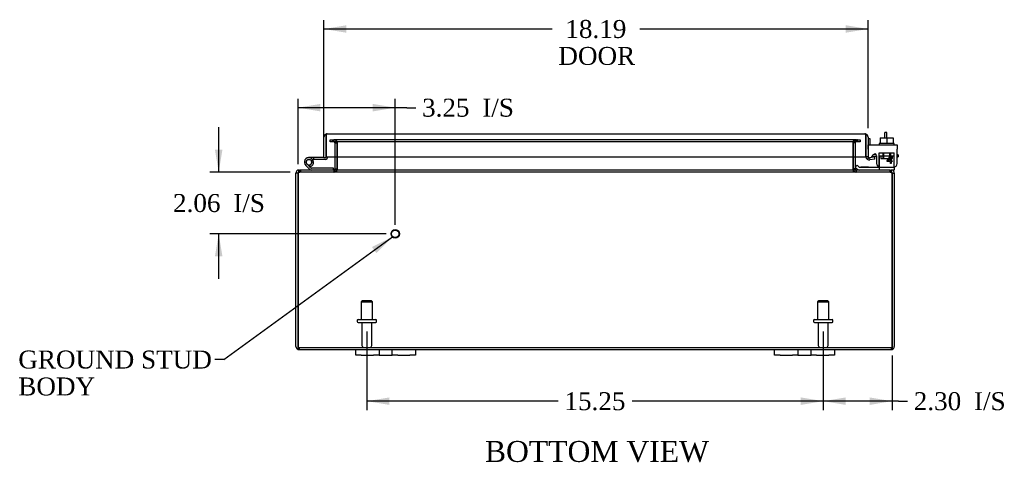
# Model space of a CAD drawing. Header units: inches. Extents: x 3 to 118, y 2 to 78.
# Tile 1 of 7: x 20 to 53, y 2 to 17. Entities that reach past the tile are written whole.
import ezdxf
from ezdxf.enums import TextEntityAlignment as Align

# ---------------------------------------------------------------- set-up
doc = ezdxf.new("R2010")
doc.units = ezdxf.units.IN
doc.header["$MEASUREMENT"] = 0
for name, color, linetype in [('COM40153-1', 7, 'CONTINUOUS'), ('COM40153-2', 7, 'CONTINUOUS'), ('COM42667', 7, 'CONTINUOUS'), ('COM42780', 7, 'CONTINUOUS'), ('COM48425', 7, 'CONTINUOUS'), ('COM71780-4', 7, 'CONTINUOUS'), ('DEFAULT', 7, 'CONTINUOUS'), ('FET07710', 7, 'CONTINUOUS'), ('HNG10620-12B', 7, 'CONTINUOUS'), ('HNG10620-12C', 7, 'CONTINUOUS'), ('HNG10620-12P', 7, 'CONTINUOUS'), ('SCC19011', 7, 'CONTINUOUS'), ('STD21878', 7, 'CONTINUOUS'), ('STD26094', 7, 'CONTINUOUS'), ('WAF25035', 7, 'CONTINUOUS')]:
    doc.layers.add(name, color=color, linetype=linetype)
doc.styles.add('SEACAD_TIMES_NEW_ROMAN', font='times.ttf')

# ---------------------------------------------------------------- blocks, each defined once
blk = doc.blocks.new('SEANNOT_GROUP1')
at = {"layer": 'DEFAULT', "linetype": 'Continuous'}
blk.add_hatch(color=136, dxfattribs=at).paths.add_polyline_path([(32.1, 9.236), (32.634, 9.778), (31.953, 9.438)])
at = {"layer": 'DEFAULT', "color": 136, "linetype": 'Continuous'}
blk.add_line((26.997, 5.68), (26.697, 5.68), dxfattribs=at)
blk.add_lwpolyline([(26.997, 5.68), (32.634, 9.778)], dxfattribs=at)
at = {"layer": 'DEFAULT', "color": 136, "linetype": 'Continuous', "style": 'SEACAD_TIMES_NEW_ROMAN'}
for s, p in [('GROUND STUD', (20.132, 5.98)), ('BODY', (20.132, 5.08))]:
    blk.add_text(s, height=0.6, dxfattribs=at).set_placement(p, align=Align.TOP_LEFT)
blk = doc.blocks.new('GDIMGGROUP7')
at = {"layer": 'DEFAULT', "linetype": 'Continuous'}
for points in [[(47.783, 4.164), (47.783, 4.414), (47.033, 4.289)], [(48.586, 4.164), (49.336, 4.289), (48.586, 4.414)]]:
    blk.add_hatch(color=136, dxfattribs=at).paths.add_polyline_path(points)
at = {"layer": 'DEFAULT', "color": 136, "linetype": 'Continuous'}
for p, q in [((47.033, 6.621), (47.033, 3.989)), ((49.336, 5.82), (49.336, 3.989)), ((49.548, 4.289), (47.033, 4.289)), ((49.548, 4.289), (49.848, 4.289))]:
    blk.add_line(p, q, dxfattribs=at)
at = {"layer": 'DEFAULT', "color": 136, "linetype": 'Continuous', "style": 'SEACAD_TIMES_NEW_ROMAN'}
for s, p in [('I/S', (52.071, 4.589)), ('2.30', (50.058, 4.589))]:
    blk.add_text(s, height=0.6, dxfattribs=at).set_placement(p, align=Align.TOP_LEFT)
blk = doc.blocks.new('GDIMGGROUP8')
at = {"layer": 'DEFAULT', "linetype": 'Continuous'}
for points in [[(32.533, 4.164), (32.533, 4.414), (31.783, 4.289)], [(46.283, 4.164), (47.033, 4.289), (46.283, 4.414)]]:
    blk.add_hatch(color=136, dxfattribs=at).paths.add_polyline_path(points)
at = {"layer": 'DEFAULT', "color": 136, "linetype": 'Continuous'}
for p, q in [((31.783, 6.621), (31.783, 3.989)), ((47.033, 6.621), (47.033, 3.989)), ((38.174, 4.289), (31.783, 4.289)), ((47.033, 4.289), (40.642, 4.289))]:
    blk.add_line(p, q, dxfattribs=at)
at = {"layer": 'DEFAULT', "color": 136, "linetype": 'Continuous', "style": 'SEACAD_TIMES_NEW_ROMAN'}
blk.add_text('15.25', height=0.6, dxfattribs=at).set_placement((38.384, 4.589), align=Align.TOP_LEFT)
blk = doc.blocks.new('GDIMGGROUP14')
at = {"layer": 'DEFAULT', "linetype": 'Continuous'}
for points in [[(26.704, 12.69), (26.829, 11.94), (26.954, 12.69)], [(26.704, 9.13), (26.954, 9.13), (26.829, 9.88)]]:
    blk.add_hatch(color=136, dxfattribs=at).paths.add_polyline_path(points)
at = {"layer": 'DEFAULT', "color": 136, "linetype": 'Continuous'}
for p, q in [((26.829, 11.94), (26.829, 13.44)), ((29.216, 11.94), (26.529, 11.94)), ((32.43, 9.88), (26.529, 9.88)), ((26.829, 8.38), (26.829, 9.88))]:
    blk.add_line(p, q, dxfattribs=at)
at = {"layer": 'DEFAULT', "color": 136, "linetype": 'Continuous', "style": 'SEACAD_TIMES_NEW_ROMAN'}
for s, p in [('2.06', (25.304, 11.21)), ('I/S', (27.317, 11.21))]:
    blk.add_text(s, height=0.6, dxfattribs=at).set_placement(p, align=Align.TOP_LEFT)
blk = doc.blocks.new('GDIMGGROUP15')
at = {"layer": 'DEFAULT', "linetype": 'Continuous'}
for points in [[(30.23, 14.221), (29.48, 14.096), (30.23, 13.971)], [(31.98, 14.221), (31.98, 13.971), (32.73, 14.096)]]:
    blk.add_hatch(color=136, dxfattribs=at).paths.add_polyline_path(points)
at = {"layer": 'DEFAULT', "color": 136, "linetype": 'Continuous'}
for p, q in [((29.48, 12.204), (29.48, 14.396)), ((32.73, 10.18), (32.73, 14.396)), ((33.116, 14.096), (29.48, 14.096)), ((33.116, 14.096), (33.416, 14.096))]:
    blk.add_line(p, q, dxfattribs=at)
at = {"layer": 'DEFAULT', "color": 136, "linetype": 'Continuous', "style": 'SEACAD_TIMES_NEW_ROMAN'}
for s, p in [('3.25', (33.626, 14.396)), ('I/S', (35.638, 14.396))]:
    blk.add_text(s, height=0.6, dxfattribs=at).set_placement(p, align=Align.TOP_LEFT)
blk = doc.blocks.new('GDIMGGROUP20')
at = {"layer": 'DEFAULT', "linetype": 'Continuous'}
for points in [[(31.095, 16.85), (30.345, 16.725), (31.095, 16.6)], [(47.783, 16.85), (47.783, 16.6), (48.533, 16.725)]]:
    blk.add_hatch(color=136, dxfattribs=at).paths.add_polyline_path(points)
at = {"layer": 'DEFAULT', "color": 136, "linetype": 'Continuous'}
for p, q in [((30.345, 13.07), (30.345, 17.025)), ((48.533, 13.414), (48.533, 17.025)), ((30.345, 16.725), (37.971, 16.725)), ((40.907, 16.725), (48.533, 16.725))]:
    blk.add_line(p, q, dxfattribs=at)
at = {"layer": 'DEFAULT', "color": 136, "linetype": 'Continuous', "style": 'SEACAD_TIMES_NEW_ROMAN'}
for s, p in [('18.19', (38.415, 17.025)), ('DOOR', (38.181, 16.125))]:
    blk.add_text(s, height=0.6, dxfattribs=at).set_placement(p, align=Align.TOP_LEFT)

msp = doc.modelspace()

# ---------------------------------------------------------------- linework, layer by layer
at = {"layer": 'COM40153-1', "color": 7}
for p, q in [((49.086, 13.083), (49.086, 13.262)), ((49.158, 13.262), (49.086, 13.262)), ((49.158, 13.083), (49.158, 13.262))]:
    msp.add_line(p, q, dxfattribs=at)
at = {"layer": 'COM40153-2', "color": 7}
for p, q in [((48.605, 13.05), (48.533, 13.05)), ((48.605, 12.857), (48.605, 13.05)), ((48.809, 12.522), (48.706, 12.522)), ((49.533, 12.522), (49.504, 12.522)), ((49.533, 12.522), (49.533, 12.45)), ((48.818, 12.45), (48.659, 12.45)), ((49.504, 12.45), (49.533, 12.45))]:
    msp.add_line(p, q, dxfattribs=at)
msp.add_arc((48.641, 12.558), 0.108, 180, 186.8545, dxfattribs=at)
at = {"layer": 'COM42667', "color": 7}
for p, q in [((48.534, 12.857), (49.504, 12.857)), ((48.534, 12.714), (48.534, 12.857)), ((49.504, 12.857), (49.504, 12.714)), ((48.534, 12.714), (48.534, 12.459)), ((48.648, 12.432), (48.707, 12.524)), ((49.504, 12.232), (49.504, 12.714)), ((48.818, 12.491), (48.818, 12.232)), ((49.167, 12.32), (49.282, 12.482)), ((49.167, 12.292), (49.167, 12.32)), ((49.276, 12.292), (49.167, 12.292)), ((49.276, 12.433), (49.197, 12.32)), ((49.197, 12.32), (49.276, 12.32)), ((49.276, 12.32), (49.276, 12.433)), ((49.276, 12.232), (49.276, 12.292)), ((49.307, 12.232), (49.276, 12.232)), ((49.282, 12.482), (49.307, 12.482)), ((49.307, 12.482), (49.307, 12.32)), ((49.307, 12.32), (49.34, 12.32)), ((49.34, 12.292), (49.307, 12.292)), ((49.307, 12.292), (49.307, 12.232)), ((49.34, 12.32), (49.34, 12.292))]:
    msp.add_line(p, q, dxfattribs=at)
for centre, radius, start, end in [((48.758, 12.491), 0.06, 0, 147.1545), ((48.594, 12.459), 0.06, 180, 202.199), ((48.943, 12.232), 0.125, 180, 270), ((49.379, 12.232), 0.125, 270, 0)]:
    msp.add_arc(centre, radius, start, end, dxfattribs=at)
at = {"layer": 'COM42780', "color": 7}
for p, q in [((48.905, 12.584), (49.405, 12.584)), ((48.905, 12.498), (48.905, 12.584)), ((49.03, 12.584), (49.03, 12.394)), ((49.048, 12.584), (49.048, 12.394)), ((49.261, 12.394), (49.261, 12.584)), ((49.28, 12.584), (49.28, 12.394)), ((49.405, 12.443), (49.405, 12.584)), ((48.904, 12.443), (48.905, 12.498)), ((48.905, 12.498), (48.905, 12.027)), ((48.905, 12.489), (49.405, 12.489)), ((48.96, 12.489), (48.96, 12.394)), ((48.96, 12.394), (49.35, 12.394)), ((49.35, 12.394), (49.35, 12.489)), ((49.405, 12.154), (49.405, 12.443)), ((48.105, 12.104), (48.172, 12.171)), ((48.105, 12.104), (48.155, 12.054)), ((48.172, 12.171), (48.223, 12.121)), ((48.256, 12.107), (49.155, 12.107)), ((48.29, 12.106), (48.29, 12.107)), ((48.35, 12.106), (48.29, 12.106)), ((48.35, 12.106), (48.35, 12.107)), ((48.378, 12.106), (48.35, 12.106)), ((48.378, 12.106), (48.378, 12.107)), ((48.54, 12.106), (48.378, 12.106)), ((48.491, 12.106), (48.491, 12.107)), ((48.54, 12.106), (48.54, 12.107)), ((49.155, 12.107), (49.405, 12.107)), ((49.405, 12.012), (49.3, 12.012)), ((49.405, 12.11), (49.405, 12.154)), ((49.405, 12.107), (49.405, 12.11)), ((49.405, 12.107), (49.405, 12.012))]:
    msp.add_line(p, q, dxfattribs=at)
for radius in [0.143, 0.048]:
    msp.add_arc((48.256, 12.155), radius, 225, 270, dxfattribs=at)
msp.add_ellipse((48.655, 13.112), major_axis=(0, -14.322), ratio=0.017455, start_param=1.503851, end_param=1.524085, dxfattribs=at)
for points, knots in [([(48.896, 12.107), (48.898, 12.107), (48.899, 12.108), (48.901, 12.111), (48.901, 12.113), (48.902, 12.114)], [0, 0, 0, 0, 0.25, 0.25, 0.3597521, 0.3597521, 0.3597521, 0.3597521]), ([(48.905, 12.027), (48.905, 12.022), (48.904, 12.018), (48.901, 12.013), (48.899, 12.012), (48.896, 12.012)], [0, 0, 0, 0, 0.5, 0.5, 1, 1, 1, 1]), ([(48.902, 12.114), (48.902, 12.114), (48.902, 12.115), (48.902, 12.116), (48.902, 12.118), (48.903, 12.125), (48.904, 12.13), (48.904, 12.142), (48.904, 12.148), (48.904, 12.154)], [0.3597521, 0.3597521, 0.3597521, 0.3597521, 0.375, 0.375, 0.5, 0.5, 0.75, 0.75, 1, 1, 1, 1])]:
    msp.add_open_spline(points, degree=3, knots=knots, dxfattribs=at)
at = {"layer": 'COM48425', "color": 7}
for p, q in [((30.553, 13.025), (30.629, 13.025)), ((30.553, 12.953), (30.553, 13.025)), ((30.629, 12.953), (30.553, 12.953)), ((30.629, 13.025), (30.637, 13.025)), ((30.629, 12.953), (30.637, 12.953)), ((30.637, 13.025), (30.682, 13.025)), ((30.637, 13.025), (30.637, 12.953)), ((30.682, 12.953), (30.637, 12.953)), ((30.675, 12.953), (30.675, 13.025)), ((48.134, 13.025), (30.682, 13.025)), ((48.134, 12.953), (30.682, 12.953)), ((30.693, 12.953), (30.693, 13.025)), ((30.711, 12.917), (30.783, 12.917)), ((30.711, 12.917), (30.711, 12.455)), ((30.783, 12.917), (30.783, 12.455)), ((30.796, 12.455), (30.796, 12.917)), ((48.02, 12.917), (48.02, 12.455)), ((48.105, 12.917), (48.033, 12.917)), ((48.033, 12.917), (48.033, 12.455)), ((48.105, 12.917), (48.105, 12.455)), ((48.123, 12.953), (48.123, 13.025)), ((48.134, 13.025), (48.179, 13.025)), ((48.179, 12.953), (48.134, 12.953)), ((48.141, 13.025), (48.141, 12.953)), ((48.187, 13.025), (48.179, 13.025)), ((48.179, 12.953), (48.179, 13.025)), ((48.187, 12.953), (48.179, 12.953)), ((48.187, 13.025), (48.263, 13.025)), ((48.263, 12.953), (48.187, 12.953)), ((48.263, 13.025), (48.263, 12.953)), ((30.711, 12.455), (30.711, 12.048)), ((30.783, 12.455), (30.783, 12.048)), ((30.796, 12.048), (30.796, 12.455)), ((48.02, 12.455), (48.02, 12.048)), ((48.033, 12.455), (48.033, 12.048)), ((48.105, 12.455), (48.105, 12.048)), ((29.408, 6.12), (29.408, 11.904)), ((29.48, 11.904), (29.408, 11.904)), ((29.48, 6.12), (29.48, 11.904)), ((29.48, 11.904), (29.48, 6.12)), ((29.516, 11.988), (29.516, 12.012)), ((29.516, 12.012), (29.54, 12.012)), ((29.516, 11.94), (29.516, 11.988)), ((29.516, 11.94), (29.54, 11.94)), ((29.54, 12.012), (29.54, 11.94)), ((29.54, 12.012), (29.542, 12.012)), ((29.54, 11.94), (29.542, 11.94)), ((29.542, 11.94), (29.542, 12.012)), ((49.274, 12.012), (29.542, 12.012)), ((49.274, 11.94), (29.542, 11.94)), ((29.558, 12.012), (29.558, 11.94)), ((30.675, 12.012), (30.675, 11.94)), ((30.693, 12.012), (30.693, 11.94)), ((30.711, 12.048), (30.783, 12.048)), ((48.105, 12.048), (48.033, 12.048)), ((48.123, 12.012), (48.123, 11.94)), ((48.141, 11.94), (48.141, 12.012)), ((49.258, 12.012), (49.258, 11.94)), ((49.274, 11.94), (49.274, 12.012)), ((49.274, 12.012), (49.276, 12.012)), ((49.274, 11.94), (49.276, 11.94)), ((49.276, 12.012), (49.276, 11.94)), ((49.276, 12.012), (49.3, 12.012)), ((49.276, 11.94), (49.3, 11.94)), ((49.3, 11.988), (49.3, 12.012)), ((49.3, 11.94), (49.3, 11.988)), ((49.336, 11.904), (49.408, 11.904)), ((49.336, 11.904), (49.336, 6.12)), ((49.336, 6.12), (49.336, 11.904)), ((49.408, 11.904), (49.408, 6.12)), ((29.48, 6.018), (29.48, 6.12)), ((29.48, 6.12), (29.48, 6.018)), ((29.516, 6.084), (49.3, 6.084)), ((29.516, 6.084), (29.516, 6.012)), ((29.516, 6.012), (31.408, 6.012)), ((33.408, 6.012), (45.408, 6.012)), ((47.408, 6.012), (49.3, 6.012)), ((49.3, 6.084), (49.3, 6.012)), ((49.336, 6.018), (49.336, 6.12)), ((49.336, 6.12), (49.336, 6.018))]:
    msp.add_line(p, q, dxfattribs=at)
for centre, radius, start, end in [((30.675, 12.917), 0.108, 0, 90), ((30.675, 12.917), 0.036, 0, 90), ((30.691, 12.919), 0.106, 358.8074, 88.6926), ((48.125, 12.919), 0.106, 91.3077, 181.1923), ((48.141, 12.917), 0.108, 90, 180), ((48.141, 12.917), 0.036, 90, 180), ((29.516, 11.904), 0.108, 90, 180), ((29.516, 11.904), 0.036, 141.2767, 180), ((29.516, 11.904), 0.036, 90, 141.2767), ((30.675, 12.048), 0.036, 270, 0), ((30.675, 12.048), 0.108, 270, 349.6016), ((30.691, 12.046), 0.106, 271.3077, 1.1923), ((30.675, 12.048), 0.108, 349.6016, 0), ((48.125, 12.046), 0.106, 178.8074, 268.6926), ((48.141, 12.048), 0.108, 180, 190.3994), ((48.141, 12.048), 0.108, 190.3994, 270), ((48.141, 12.048), 0.036, 180, 270), ((49.3, 11.904), 0.108, 0, 90), ((49.3, 11.904), 0.036, 38.7233, 90), ((49.3, 11.904), 0.036, 0, 38.7233), ((29.516, 6.12), 0.108, 180, 250.5288), ((29.516, 6.12), 0.036, 180, 270), ((29.516, 6.12), 0.108, 250.5288, 270), ((49.3, 6.12), 0.036, 270, 0), ((49.3, 6.12), 0.108, 270, 289.4712), ((49.3, 6.12), 0.108, 289.4712, 360)]:
    msp.add_arc(centre, radius, start, end, dxfattribs=at)
for centre, major_axis, start_param, end_param in [((29.516, 6.12), (0, 0.036), 1.570796, 3.141593), ((29.516, 6.12), (0, 0.108), 2.801756, 3.141593), ((49.3, 6.12), (0, 0.036), 3.141593, 4.712389), ((49.3, 6.12), (0, 0.108), 3.141593, 3.48143)]:
    msp.add_ellipse(centre, major_axis=major_axis, ratio=0.997813, start_param=start_param, end_param=end_param, dxfattribs=at)
for points, knots in [([(30.796, 12.917), (30.796, 12.919), (30.796, 12.921), (30.794, 12.924), (30.793, 12.926), (30.789, 12.931), (30.785, 12.933), (30.777, 12.938), (30.773, 12.94), (30.764, 12.943), (30.759, 12.945), (30.744, 12.949), (30.734, 12.95), (30.714, 12.952), (30.703, 12.953), (30.693, 12.953)], [0, 0, 0, 0, 0.0625, 0.0625, 0.125, 0.125, 0.25, 0.25, 0.375, 0.375, 0.5, 0.5, 0.75, 0.75, 1, 1, 1, 1]), ([(48.123, 12.953), (48.113, 12.953), (48.102, 12.952), (48.082, 12.95), (48.072, 12.949), (48.057, 12.945), (48.052, 12.943), (48.043, 12.94), (48.039, 12.938), (48.03, 12.933), (48.027, 12.931), (48.023, 12.926), (48.022, 12.924), (48.02, 12.921), (48.02, 12.919), (48.02, 12.917)], [0, 0, 0, 0, 0.25, 0.25, 0.5, 0.5, 0.625, 0.625, 0.75, 0.75, 0.875, 0.875, 0.9375, 0.9375, 1, 1, 1, 1]), ([(29.48, 11.904), (29.485, 11.918), (29.49, 11.932), (29.501, 11.958), (29.506, 11.97), (29.516, 11.99), (29.521, 11.998), (29.531, 12.009), (29.537, 12.012), (29.542, 12.012)], [0, 0, 0, 0, 0.25, 0.25, 0.5, 0.5, 0.75, 0.75, 1, 1, 1, 1]), ([(29.48, 11.904), (29.49, 11.913), (29.501, 11.923), (29.521, 11.936), (29.531, 11.94), (29.542, 11.94)], [0, 0, 0, 0, 0.5, 0.5, 1, 1, 1, 1]), ([(30.693, 12.012), (30.703, 12.012), (30.714, 12.013), (30.734, 12.015), (30.744, 12.016), (30.759, 12.02), (30.764, 12.022), (30.773, 12.025), (30.777, 12.027), (30.785, 12.032), (30.789, 12.034), (30.793, 12.039), (30.794, 12.041), (30.796, 12.044), (30.796, 12.046), (30.796, 12.048)], [0, 0, 0, 0, 0.25, 0.25, 0.5, 0.5, 0.625, 0.625, 0.75, 0.75, 0.875, 0.875, 0.9375, 0.9375, 1, 1, 1, 1]), ([(48.02, 12.048), (48.02, 12.046), (48.02, 12.044), (48.022, 12.041), (48.023, 12.039), (48.027, 12.034), (48.03, 12.032), (48.039, 12.027), (48.043, 12.025), (48.052, 12.022), (48.057, 12.02), (48.072, 12.016), (48.082, 12.015), (48.102, 12.013), (48.113, 12.012), (48.123, 12.012)], [0, 0, 0, 0, 0.0625, 0.0625, 0.125, 0.125, 0.25, 0.25, 0.375, 0.375, 0.5, 0.5, 0.75, 0.75, 1, 1, 1, 1]), ([(49.274, 12.012), (49.279, 12.012), (49.284, 12.009), (49.295, 11.998), (49.3, 11.99), (49.31, 11.97), (49.315, 11.958), (49.326, 11.932), (49.331, 11.918), (49.336, 11.904)], [0, 0, 0, 0, 0.25, 0.25, 0.5, 0.5, 0.75, 0.75, 1, 1, 1, 1]), ([(49.274, 11.94), (49.284, 11.94), (49.295, 11.936), (49.315, 11.923), (49.326, 11.913), (49.336, 11.904)], [0, 0, 0, 0, 0.5, 0.5, 1, 1, 1, 1])]:
    msp.add_open_spline(points, degree=3, knots=knots, dxfattribs=at)
at = {"layer": 'COM71780-4', "color": 7}
for p, q in [((30.417, 13.216), (30.417, 13.114)), ((30.417, 13.114), (30.417, 13.216)), ((30.453, 13.222), (48.425, 13.222)), ((48.461, 13.114), (48.461, 13.216)), ((48.461, 13.216), (48.461, 13.114)), ((30.345, 12.427), (30.345, 13.114)), ((30.417, 12.427), (30.417, 13.114)), ((30.417, 13.114), (30.417, 12.455)), ((48.461, 12.455), (48.461, 13.114)), ((48.461, 13.114), (48.461, 12.455)), ((48.533, 13.114), (48.533, 12.455)), ((30.345, 12.427), (30.417, 12.427)), ((30.417, 12.455), (48.461, 12.455)), ((48.533, 12.455), (48.461, 12.455)), ((48.546, 12.427), (48.5, 12.372)), ((48.745, 12.45), (48.575, 12.42)), ((48.575, 12.42), (48.588, 12.349)), ((48.758, 12.379), (48.588, 12.349)), ((48.758, 12.379), (48.745, 12.45))]:
    msp.add_line(p, q, dxfattribs=at)
for centre, radius, start, end in [((30.453, 13.114), 0.108, 109.4712, 180), ((30.453, 13.114), 0.108, 90, 109.4712), ((48.425, 13.114), 0.108, 70.5288, 90), ((48.425, 13.114), 0.108, 0, 70.5288), ((48.569, 12.455), 0.108, 180, 230), ((48.569, 12.455), 0.108, 230.0001, 279.9999), ((48.569, 12.455), 0.036, 180, 230), ((48.569, 12.455), 0.036, 230, 280)]:
    msp.add_arc(centre, radius, start, end, dxfattribs=at)
for centre, start_param, end_param in [((30.453, 13.114), 3.141593, 3.48143), ((48.425, 13.114), 2.801756, 3.141593)]:
    msp.add_ellipse(centre, major_axis=(0, -0.108), ratio=0.997813, start_param=start_param, end_param=end_param, dxfattribs=at)
at = {"layer": 'FET07710', "color": 7}
for p, q in [((31.408, 5.825), (31.408, 6.012)), ((31.408, 6.012), (31.595, 6.012)), ((31.595, 6.012), (32.002, 6.012)), ((32.002, 6.012), (32.189, 6.012)), ((32.189, 6.012), (32.407, 6.012)), ((32.189, 6.012), (32.189, 5.825)), ((32.407, 6.012), (32.408, 6.012)), ((32.408, 6.012), (32.626, 6.012)), ((32.626, 5.825), (32.626, 6.012)), ((32.626, 6.012), (32.813, 6.012)), ((32.813, 6.012), (33.22, 6.012)), ((33.22, 6.012), (33.408, 6.012)), ((33.408, 6.012), (33.408, 5.825)), ((45.408, 5.825), (45.408, 6.012)), ((45.408, 6.012), (45.595, 6.012)), ((45.595, 6.012), (46.002, 6.012)), ((46.002, 6.012), (46.189, 6.012)), ((46.189, 6.012), (46.407, 6.012)), ((46.189, 6.012), (46.189, 5.825)), ((46.407, 6.012), (46.408, 6.012)), ((46.408, 6.012), (46.626, 6.012)), ((46.626, 5.825), (46.626, 6.012)), ((46.626, 6.012), (46.813, 6.012)), ((46.813, 6.012), (47.22, 6.012)), ((47.22, 6.012), (47.408, 6.012)), ((47.408, 6.012), (47.408, 5.825)), ((31.595, 5.825), (31.408, 5.825)), ((31.595, 5.825), (32.002, 5.825)), ((32.189, 5.825), (32.002, 5.825)), ((32.189, 5.825), (32.407, 5.825)), ((32.407, 5.825), (32.408, 5.825)), ((32.408, 5.825), (32.626, 5.825)), ((32.813, 5.825), (32.626, 5.825)), ((32.813, 5.825), (33.22, 5.825)), ((33.408, 5.825), (33.22, 5.825)), ((45.595, 5.825), (45.408, 5.825)), ((45.595, 5.825), (46.002, 5.825)), ((46.189, 5.825), (46.002, 5.825)), ((46.189, 5.825), (46.407, 5.825)), ((46.407, 5.825), (46.408, 5.825)), ((46.408, 5.825), (46.626, 5.825)), ((46.813, 5.825), (46.626, 5.825)), ((46.813, 5.825), (47.22, 5.825)), ((47.408, 5.825), (47.22, 5.825))]:
    msp.add_line(p, q, dxfattribs=at)
at = {"layer": 'HNG10620-12B', "color": 7}
for p, q in [((29.907, 12.08), (29.781, 12.207)), ((29.892, 12.126), (29.875, 12.184)), ((29.865, 12.038), (29.738, 12.165)), ((30.663, 12.072), (29.928, 12.072)), ((30.663, 12.012), (30.663, 12.072))]:
    msp.add_line(p, q, dxfattribs=at)
for centre, radius, start, end in [((29.847, 12.273), 0.154, 287.1819, 225), ((29.847, 12.273), 0.0938, 287.1819, 225), ((29.928, 12.101), 0.089, 225, 270), ((29.928, 12.101), 0.029, 225, 270)]:
    msp.add_arc(centre, radius, start, end, dxfattribs=at)
at = {"layer": 'HNG10620-12C', "color": 7}
for p, q in [((30.417, 12.907), (30.417, 12.907)), ((30.001, 12.427), (29.847, 12.427)), ((30.001, 12.367), (29.969, 12.367)), ((30.345, 12.427), (30.001, 12.427)), ((30.001, 12.427), (30.001, 12.367)), ((30.388, 12.367), (30.001, 12.367))]:
    msp.add_line(p, q, dxfattribs=at)
for centre, radius, start, end in [((30.388, 12.456), 0.089, 270, 0), ((29.847, 12.273), 0.154, 277.4281, 287.1819)]:
    msp.add_arc(centre, radius, start, end, dxfattribs=at)
at = {"layer": 'HNG10620-12P', "color": 7}
msp.add_circle((29.847, 12.273), 0.0938, dxfattribs=at)
at = {"layer": 'SCC19011', "color": 7}
for p, q in [((48.94, 13.083), (48.94, 12.902)), ((48.94, 13.083), (49.155, 13.083)), ((49.155, 13.083), (49.155, 12.902)), ((49.155, 13.083), (49.37, 13.083)), ((49.37, 13.083), (49.37, 12.902))]:
    msp.add_line(p, q, dxfattribs=at)
at = {"layer": 'STD21878', "color": 7}
for radius in [0.141, 0.125]:
    msp.add_circle((32.73, 9.88), radius, dxfattribs=at)
at = {"layer": 'STD26094', "color": 7}
for p, q in [((31.633, 7.646), (31.595, 7.608)), ((31.595, 7.608), (31.97, 7.608)), ((31.595, 7.608), (31.595, 7.021)), ((31.933, 7.646), (31.633, 7.646)), ((31.97, 7.608), (31.933, 7.646)), ((31.97, 7.021), (31.97, 7.608)), ((46.883, 7.646), (46.845, 7.608)), ((46.845, 7.608), (47.22, 7.608)), ((46.845, 7.608), (46.845, 7.021)), ((47.183, 7.646), (46.883, 7.646)), ((47.22, 7.608), (47.183, 7.646)), ((47.22, 7.021), (47.22, 7.608)), ((31.458, 6.991), (31.458, 6.951)), ((31.488, 7.021), (32.078, 7.021)), ((31.488, 6.921), (32.078, 6.921)), ((31.618, 6.921), (31.618, 6.144)), ((31.948, 6.144), (31.948, 6.921)), ((32.108, 6.951), (32.108, 6.991)), ((46.708, 6.991), (46.708, 6.951)), ((46.738, 7.021), (47.328, 7.021)), ((46.738, 6.921), (47.328, 6.921)), ((46.868, 6.921), (46.868, 6.144)), ((47.198, 6.144), (47.198, 6.921)), ((47.358, 6.951), (47.358, 6.991))]:
    msp.add_line(p, q, dxfattribs=at)
for centre, radius, start, end in [((31.488, 6.991), 0.03, 90, 180), ((31.488, 6.951), 0.03, 180, 270), ((32.078, 6.991), 0.03, 0, 90), ((32.078, 6.951), 0.03, 270, 0), ((46.738, 6.991), 0.03, 90, 180), ((46.738, 6.951), 0.03, 180, 270), ((47.328, 6.991), 0.03, 0, 90), ((47.328, 6.951), 0.03, 270, 0), ((31.678, 6.144), 0.06, 180, 270), ((31.888, 6.144), 0.06, 270, 0), ((46.928, 6.144), 0.06, 180, 270), ((47.138, 6.144), 0.06, 270, 0)]:
    msp.add_arc(centre, radius, start, end, dxfattribs=at)
at = {"layer": 'WAF25035', "color": 7}
for p, q in [((49.405, 12.902), (48.905, 12.902)), ((48.905, 12.902), (48.905, 12.857)), ((49.405, 12.857), (49.405, 12.902))]:
    msp.add_line(p, q, dxfattribs=at)

# ---------------------------------------------------------------- block references
at = {"layer": 'DEFAULT', "color": 7}
for name in ['GDIMGGROUP20', 'GDIMGGROUP15', 'GDIMGGROUP14', 'SEANNOT_GROUP1', 'GDIMGGROUP8', 'GDIMGGROUP7']:
    msp.add_blockref(name, (0, 0), dxfattribs=at)

# ---------------------------------------------------------------- texts
at = {"layer": 'DEFAULT', "color": 7, "style": 'SEACAD_TIMES_NEW_ROMAN'}
msp.add_text('BOTTOM VIEW', height=0.7, dxfattribs=at).set_placement((35.727, 2.959), align=Align.TOP_LEFT)

doc.saveas('drawing.dxf')
